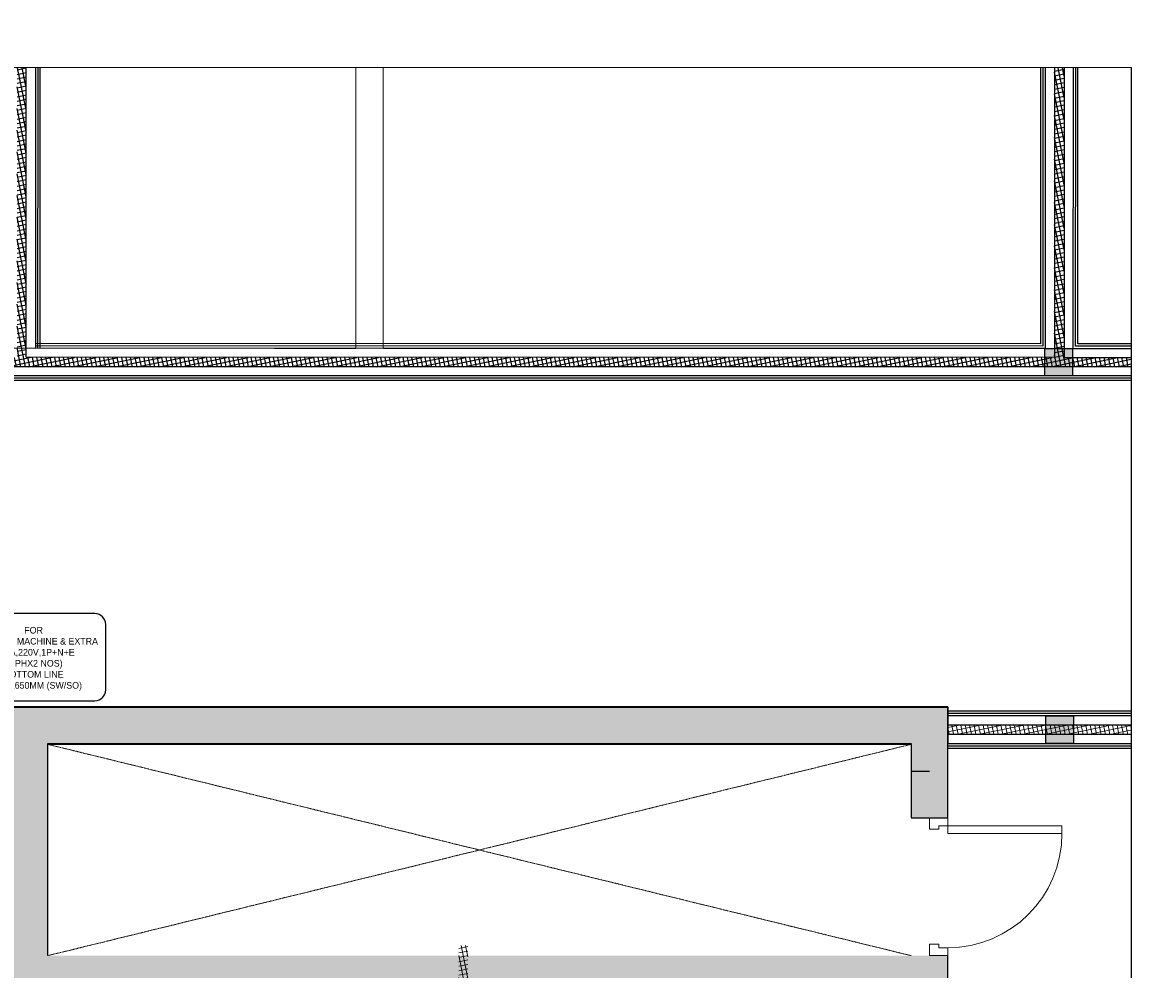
# Model space of a CAD drawing. Header units: inches. Extents: x 1703 to 137267, y -37098 to 14102.
# Tile 52 of 139: x 68299 to 74455, y -12452 to -7299. Entities that reach past the tile are written whole.
import ezdxf

# ---------------------------------------------------------------- set-up
doc = ezdxf.new("R2010")
doc.units = ezdxf.units.IN
doc.header["$MEASUREMENT"] = 0
doc.linetypes.add('LEVEL-F-OVERALL LAYOUT$0$Dash 0_5 mm', pattern=[1.0584, 0.5292, -0.5292])
doc.linetypes.add('LEVEL-F-OVERALL LAYOUT$0$Hidden 2mm', pattern=[3, 2, -1])
for name, color, linetype in [('EQUIPMENT', 1, 'Continuous'), ('LEVEL-F-OVERALL LAYOUT$0$NEW PILASTERS', 251, 'Continuous'), ('LEVEL-F-OVERALL LAYOUT$0$S-Section-Steel', 251, 'Continuous')]:
    doc.layers.add(name, color=color, linetype=linetype)
for name, color, linetype, lineweight in [('L5', 7, 'Continuous', 25), ('LEVEL-F-OVERALL LAYOUT$0$A-DETL', 251, 'Continuous', 15), ('LEVEL-F-OVERALL LAYOUT$0$A-DOOR', 251, 'Continuous', 5), ('LEVEL-F-OVERALL LAYOUT$0$A-ELEV-LGHT', 251, 'Continuous', 5), ('LEVEL-F-OVERALL LAYOUT$0$A-WALL', 251, 'Continuous', 13), ('LEVEL-F-OVERALL LAYOUT$0$A-WALL-FULL-EXTR', 251, 'Continuous', 35), ('LEVEL-F-OVERALL LAYOUT$0$A-WALL-PATT', 251, 'Continuous', 35)]:
    doc.layers.add(name, color=color, linetype=linetype, lineweight=lineweight)
doc.styles.add('CKD_Dimension Text', font='GOTHIC.TTF')
pattern_1 = [(11.6, (-844391.863, 610896.549), (-4.788168, 23.32613563), []), (101.6, (-844391.863, 610896.549), (-23.32613563, -4.788168), [])]

# ---------------------------------------------------------------- blocks, each defined once
blk = doc.blocks.new('LEVEL-F-OVERALL LAYOUT$0$SHS150x5')
at = {"layer": 'LEVEL-F-OVERALL LAYOUT$0$S-Section-Steel'}
h = blk.add_hatch(color=256, dxfattribs=at)
h.dxf.hatch_style = 1
h.paths.add_polyline_path([(322740.3, -171646.3), (322890.3, -171646.3), (322890.3, -171796.3), (322740.3, -171796.3)])
blk.add_lwpolyline([(322740.3, -171646.3), (322890.3, -171646.3), (322890.3, -171796.3), (322740.3, -171796.3)], close=True, dxfattribs=at)
blk = doc.blocks.new('LEVEL-F-OVERALL LAYOUT$0$150x150')
blk.add_blockref('LEVEL-F-OVERALL LAYOUT$0$SHS150x5', (-322815.3, 171721.3))
blk = doc.blocks.new('LEVEL-F-OVERALL LAYOUT$0$A_FD_Single Door - 750 x 1800 - FD02 - USE-5362713-LEVEL F -PART PLAN-20')
at = {"layer": 'LEVEL-F-OVERALL LAYOUT$0$A-DOOR', "color": 50, "lineweight": 15}
for p, q in [((-375, 0), (-313, 0)), ((-375, -100), (-375, 0)), ((-313, -50.5), (-332, -50.5)), ((-332, -50.5), (-332, -100)), ((-313, 0), (-313, -50.5)), ((313, 0), (375, 0)), ((313, -50.5), (313, 0)), ((332, -50.5), (313, -50.5)), ((332, -100), (332, -50.5)), ((375, 0), (375, -100)), ((-332, -100), (-375, -100)), ((375, -100), (332, -100))]:
    blk.add_line(p, q, dxfattribs=at)
at = {"layer": 'LEVEL-F-OVERALL LAYOUT$0$A-DOOR', "color": 10}
for p, q in [((332, -100), (289, -100)), ((289, -100), (289, -721)), ((332, -100), (332, -721)), ((332, -721), (289, -721))]:
    blk.add_line(p, q, dxfattribs=at)
blk.add_arc((289, -100), 621, 180, 270, dxfattribs=at)

msp = doc.modelspace()

# ---------------------------------------------------------------- hatches: boundary and pattern name
at = {"layer": 'EQUIPMENT'}
h = msp.add_hatch(color=253, dxfattribs=at)
h.dxf.hatch_style = 1
h.paths.add_polyline_path([(73335.9, -12376.8), (68435.9, -12376.8), (68435.9, -11226.7), (73135.8, -11226.7), (73135.8, -11626.8), (73335.9, -11626.8), (73335.9, -11026.7), (68235.9, -11026.7), (68235.9, -12576.8), (73335.9, -12576.8)])
at = {"layer": 'LEVEL-F-OVERALL LAYOUT$0$A-ELEV-LGHT', "transparency": 33554610}
h = msp.add_hatch(dxfattribs=at)
h.set_pattern_fill('ANSI37', color=256, scale=7.5, angle=326.6)
h.set_pattern_definition(pattern_1)
edge = h.paths.add_edge_path()
edge.add_line((73335.9, -11172), (74328.4, -11172.6))
edge.add_line((74333.1, -11122.7), (73335.9, -11122))
h = msp.add_hatch(dxfattribs=at)
h.set_pattern_fill('ANSI37', color=256, scale=7.5, angle=326.6)
h.set_pattern_definition(pattern_1)
edge = h.paths.add_edge_path()
edge.add_line((70723.4, -17705.1), (70723.4, -12322.1))
edge.add_line((70673.4, -12322.1), (70673.4, -17683.2))
at = {"layer": 'LEVEL-F-OVERALL LAYOUT$0$A-WALL-FULL-EXTR', "lineweight": -2}
h = msp.add_hatch(dxfattribs=at)
h.set_pattern_fill('ANSI37', color=2, scale=7.5, angle=326.6)
h.set_pattern_definition(pattern_1)
h.paths.add_polyline_path([(65206.7, -9121.9), (65206.7, -9171.9), (74334.2, -9171.9), (74332.7, -9121.9), (73968.6, -9121.9), (73969.4, -7544.7), (73966, -7544.7), (73916.1, -7544.7), (73916.1, -9122), (68318.3, -9120.5), (68318.4, -7544.7), (68268.4, -7544.7), (68268.4, -9121.9)])
at = {"layer": 'LEVEL-F-OVERALL LAYOUT$0$A-WALL-PATT', "lineweight": 5}
h = msp.add_hatch(dxfattribs=at)
h.set_pattern_fill('FP_2', color=55, angle=336.6, style=0, pattern_type=2)
h.set_pattern_definition([(21.6, (-443100.4, 437242.2), (-261.8102, 661.257), []), (21.6, (-442797.8, 437941.56), (-261.8102, 661.257), [])])
h.paths.add_polyline_path([(73135.9, -11372.1), (73335.9, -11372.1), (73335.9, -11022), (73135.9, -11022), (73135.9, -11328.8)], flags=0)

# ---------------------------------------------------------------- linework, layer by layer
at = {"color": 10, "linetype": 'LEVEL-F-OVERALL LAYOUT$0$Dash 0_5 mm', "lineweight": 5}
for p, q in [((68435.9, -12376.8), (73135.8, -11226.8)), ((68435.9, -11226.8), (73135.9, -12376.8))]:
    msp.add_line(p, q, dxfattribs=at)
at = {"color": 6, "linetype": 'Continuous', "ltscale": 0.25}
for points in [[(74333.5, -7544.7), (59294.6, -7543.4), (59255.6, -7871.6), (59058.3, -7298.9), (59002.3, -7544.7), (53009, -7544.7)], [(74333.5, -7542.7), (74333, -13581.5), (74206.6, -13604.7), (74454.8, -13701.8), (74334.5, -13713.8), (74333.5, -19734)]]:
    msp.add_lwpolyline(points, dxfattribs=at)
msp.add_lwpolyline([(68435.9, -12376.8), (68435.9, -11226.7), (73135.8, -11226.7), (73135.8, -11626.8), (73335.9, -11626.8), (73335.9, -11026.7), (68235.9, -11026.7), (68235.9, -12576.8), (73335.9, -12576.8), (73335.9, -12376.8)])
at = {"layer": 'L5', "color": 7, "linetype": 'Continuous', "elevation": -17093.7}
msp.add_lwpolyline([(67998.6, -10573.9), (67998.6, -10930.5, 0.414214), (68057.4, -10989.3), (68692.4, -10989.3, 0.414214), (68751.2, -10930.5), (68751.2, -10573.9, 0.414214), (68692.4, -10515.1), (68057.4, -10515.1, 0.414214)], format="xyb", close=True, dxfattribs=at)
at = {"layer": 'LEVEL-F-OVERALL LAYOUT$0$A-DETL', "linetype": 'LEVEL-F-OVERALL LAYOUT$0$Hidden 2mm', "lineweight": 15}
for p, q in [((68368.3, -9070.6), (68368.3, -7544.7)), ((70112.4, -7544.7), (70112.4, -9071.9)), ((70262.4, -9071.9), (70262.4, -7544.7)), ((74333.5, -9071.9), (70262.4, -9071.9)), ((74333.5, -15539.7), (74333.5, -11222))]:
    msp.add_line(p, q, dxfattribs=at)
msp.add_lwpolyline([(70112.4, -9071.9), (68435.8, -9070.6), (67012.5, -9070.6)], dxfattribs=at)
at = {"layer": 'LEVEL-F-OVERALL LAYOUT$0$A-WALL', "color": 3, "lineweight": 25}
for p, q in [((73335.9, -11022), (68235.9, -11022)), ((73335.9, -11022), (73335.9, -11222)), ((68435.9, -11222), (73135.9, -11222)), ((68435.9, -12122.1), (68435.9, -11222)), ((73135.8, -11222.2), (73135.8, -11372.1)), ((73135.9, -11372.1), (73235.9, -11372.1))]:
    msp.add_line(p, q, dxfattribs=at)
at = {"layer": 'LEVEL-F-OVERALL LAYOUT$0$A-WALL', "color": 2, "lineweight": 25}
msp.add_line((73335.9, -11372.1), (73335.9, -11222), dxfattribs=at)
at = {"layer": 'LEVEL-F-OVERALL LAYOUT$0$A-WALL-FULL-EXTR', "color": 2, "lineweight": -2}
for p, q in [((74333.5, -11059.5), (73335.9, -11059.5)), ((74333.5, -11072), (73335.9, -11072)), ((74333.5, -11122), (73335.9, -11122)), ((73335.9, -11172), (74333.5, -11172)), ((73335.9, -11222), (74333.5, -11222)), ((73335.9, -11234.5), (74333.5, -11234.5)), ((73335.9, -11247), (74333.5, -11247))]:
    msp.add_line(p, q, dxfattribs=at)
for points in [[(73916.1, -7544.7), (73916.1, -9122), (68318.3, -9120.5), (68318.4, -7544.7)], [(68368.4, -7544.7), (68368.3, -9070.6)], [(73866.1, -7544.7), (73866.1, -9071.9), (68368.3, -9070.6)], [(73853.6, -7544.7), (73853.6, -9059.4), (68368.4, -9058.1)], [(73841.1, -7544.7), (73841.1, -9046.9), (68368.4, -9045.6)], [(68380.9, -7544.7), (68380.8, -9070.6)], [(68393.4, -7544.7), (68393.3, -9070.6)], [(73969.4, -7544.7), (73968.6, -9121.9), (74333.5, -9121.9)], [(74018.6, -9071.9), (74019.4, -7544.7)], [(74333.5, -9059.4), (74031.1, -9059.4), (74031.9, -7544.7)], [(74333.5, -9046.9), (74043.6, -9046.9), (74044.4, -7544.7)], [(74018.6, -9071.9), (74333.5, -9071.9)], [(74333.5, -9171.9), (65206.7, -9171.9)], [(74333.5, -9221.9), (65206.8, -9221.9)], [(74333.5, -9234.4), (65206.8, -9234.4)], [(74333.5, -9246.9), (65206.8, -9246.9)], [(74333.5, -11047), (73335.9, -11047)]]:
    msp.add_lwpolyline(points, dxfattribs=at)

# ---------------------------------------------------------------- block references
at = {"lineweight": 13, "rotation": 90.0000362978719}
msp.add_blockref('LEVEL-F-OVERALL LAYOUT$0$A_FD_Single Door - 750 x 1800 - FD02 - USE-5362713-LEVEL F -PART PLAN-20', (73235.9, -12001.8), dxfattribs=at)
at = {"layer": 'LEVEL-F-OVERALL LAYOUT$0$NEW PILASTERS', "rotation": 0.04019583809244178}
for p in [(73939.4, -9147), (73944.3, -11147.1)]:
    msp.add_blockref('LEVEL-F-OVERALL LAYOUT$0$150x150', p, dxfattribs=at)

# ---------------------------------------------------------------- texts
at = {"layer": 'L5', "color": 4, "linetype": 'Continuous', "insert": (68358.7, -10761.1), "char_height": 36, "width": 707.642, "attachment_point": 5, "style": 'CKD_Dimension Text'}
msp.add_mtext('{\\C7;FOR  \\PFOUNTAIN MACHINE & EXTRA\\P5/15\\fCentury Gothic|b0|i0|c238|p34;A,220V,1P+N+E\\P (I PHX\\fCentury Gothic|b0|i0|c0|p34;2\\fCentury Gothic|b0|i0|c238|p34; NO\\fCentury Gothic|b0|i0|c0|p34;S\\fCentury Gothic|b0|i0|c238|p34;)\\fCentury Gothic|b0|i0|c0|p34; \\PBOTTOM LINE \\PAFFL-1650MM \\fCentury Gothic|b0|i0|c238|p34;(SW/SO)} ', dxfattribs=at)

doc.saveas('drawing.dxf')
